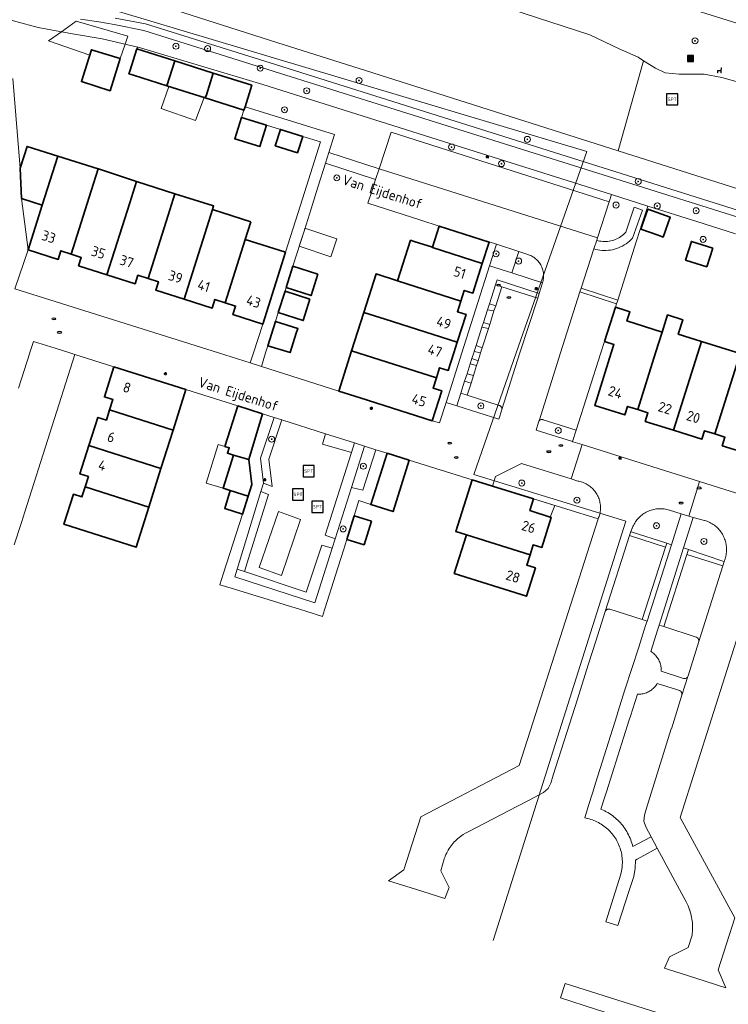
# Model space of a CAD drawing. Header units: metres. Extents: x 152610 to 160096, y 456114 to 462495.
# Tile 228 of 256: x 157001 to 157096, y 459913 to 460045. Entities that reach past the tile are written whole.
import ezdxf
from ezdxf.enums import TextEntityAlignment as Align

# ---------------------------------------------------------------- set-up
doc = ezdxf.new("R2010")
doc.units = ezdxf.units.M
doc.header["$LTSCALE"] = 0.5
doc.layers.get('0').update_dxf_attribs({"linetype": 'CONTINUOUS'})
for name, color, linetype, lineweight in [('B-PV-GR-BEPLANTING_CULTUUR_BODEMBEDEKKER-GV', 251, 'CONTINUOUS', 18), ('B-PV-GR-BEPLANTING_CULTUUR_BOSPLANTSOEN-GV', 251, 'CONTINUOUS', 18), ('B-PV-GR-BEPLANTING_CULTUUR_HEESTERS-GV', 251, 'CONTINUOUS', 18), ('B-PV-GR-BOOM-S', 251, 'CONTINUOUS', 25), ('B-PV-GR-HAAG-GV', 251, 'CONTINUOUS', 13), ('B-PV-GW-TALUD_KRUIN-G', 251, 'CONTINUOUS', 18), ('B-PV-IE-MEUBILAIR-S', 251, 'CONTINUOUS', 25), ('B-PV-IE-MEUBILAIR_WEGMEUBILAIR-S', 251, 'CONTINUOUS', 25), ('B-PV-IE-MEUBILAIR_WEGMEUBILAIR_AFVALBAK-S', 251, 'CONTINUOUS', 25), ('B-PV-KW-KUNSTWERK_DUIKER-G', 251, 'CONTINUOUS', 18), ('B-PV-OG-BEBOUWING-GV', 6, 'CONTINUOUS', 35), ('B-PV-OG-BEBOUWING-T18', 1, 'CONTINUOUS', 18), ('B-PV-OG-BEBOUWING_OVERBOUWING-GV', 251, 'CONTINUOUS', 18), ('B-PV-OG-BEBOUWING_SCHUUR-GV', 251, 'CONTINUOUS', 18), ('B-PV-OG-TERREIN_BEGROEID-GV', 251, 'CONTINUOUS', 18), ('B-PV-OG-TOPOGRAFIE-T18', 1, 'CONTINUOUS', 18), ('B-PV-VH-GESLOTENVERHARDING_KUNSTSTOF-GV', 251, 'CONTINUOUS', 18), ('B-PV-VH-ONVERHARD_ZAND-GV', 251, 'CONTINUOUS', 18), ('B-PV-VH-OPENVERHARDING_BETONSTRAATSTEEN-GV', 251, 'CONTINUOUS', 18), ('B-PV-VH-OPENVERHARDING_TEGEL-GV', 251, 'CONTINUOUS', 18)]:
    doc.layers.add(name, color=color, linetype=linetype, lineweight=lineweight)
doc.styles.add('NLCS-ISO', font='NLCS-ISO.ttf')
doc.styles.add('NLCS-ISO-M750-T18', font='NLCS-ISO.ttf', dxfattribs={"height": 1.35})

# ---------------------------------------------------------------- blocks, each defined once
blk = doc.blocks.new('SIE-WEG_AFVALBAK-SO')
h = blk.add_hatch(color=256)
h.dxf.hatch_style = 1
h.paths.add_polyline_path([(-1.5, -1.5), (1.5, -1.5), (1.5, 1.5), (-1.5, 1.5)])
for points in [[(-2, -2), (2, -2), (2, 2), (-2, 2)], [(-1.5, -1.5), (1.5, -1.5), (1.5, 1.5), (-1.5, 1.5)]]:
    blk.add_lwpolyline(points, close=True)
blk = doc.blocks.new('SIE-MEUBILAIR_PAAL_LICHTMAST-SO')
for points in [[(-0.62, 0), (-1, 0)], [(-0.71, 0.71), (-0.44, 0.44)], [(0, 1), (0, 0.62)], [(0.44, 0.44), (0.71, 0.71)], [(1, 0), (0.62, 0)], [(-0.71, -0.71), (-0.44, -0.44)], [(0, -0.62), (0, -1)], [(0.44, -0.44), (0.71, -0.71)]]:
    blk.add_lwpolyline(points)
blk.add_circle((0, 0), 0.5)
blk = doc.blocks.new('SIE-MEUBILAIR_PUT_RIOOLPUT-SO')
blk.add_ellipse((0, 0), major_axis=(1.25, 0), ratio=0.54)
blk = doc.blocks.new('SIE-WEG_SPEELTOESTEL-SO')
at = {"flags": 128}
blk.add_lwpolyline([(-3.75, -3.75), (3.75, -3.75), (3.75, 3.75), (-3.75, 3.75)], close=True, dxfattribs=at)
at = {"style": 'NLCS-ISO'}
blk.add_text('SPT', height=2.25, dxfattribs=at).set_placement((0, 0), align=Align.MIDDLE_CENTER)
blk = doc.blocks.new('SIE-WEG_ZITBANK-SO')
at = {"color": 0, "linetype": 'ByBlock', "lineweight": 18}
blk.add_lwpolyline([(-0.91, -1.63), (-0.91, -0.2), (1.09, -0.2), (1.09, -1.63), (1.29, -1.63), (1.29, -0.21), (1.54, 1.78), (1.33, 1.78), (1.11, 0), (-1.11, 0), (-1.11, -1.63)], close=True, dxfattribs=at)
blk = doc.blocks.new('SGR-BOOM_GBKN-SO')
at = {"linetype": 'ByBlock', "lineweight": 18}
h = blk.add_hatch(color=0, dxfattribs=at)
h.dxf.hatch_style = 1
edge = h.paths.add_edge_path()
edge.add_arc((0, 0), 0.25, 0, 360)
at = {"color": 0, "linetype": 'ByBlock', "lineweight": 18}
for radius in [2, 0.25]:
    blk.add_circle((0, 0), radius, dxfattribs=at)
at = {"color": 0, "linetype": 'ByBlock', "lineweight": 18, "style": 'NLCS-ISO'}
blk.add_attdef('SOORT', (2.5, 0), '', height=1.5, dxfattribs=at)

msp = doc.modelspace()

# ---------------------------------------------------------------- linework, layer by layer
at = {"layer": 'B-PV-GR-BEPLANTING_CULTUUR_BODEMBEDEKKER-GV', "flags": 128}
for points in [[(157065.78, 460008.86), (157064.945, 460009.088), (157064.14, 460006.574), (157064.972, 460006.322)], [(157064.749, 460005.619), (157063.887, 460005.784), (157063.338, 460004.067), (157064.177, 460003.823)], [(157063.996, 460003.255), (157063.138, 460003.443), (157062.354, 460000.994), (157063.176, 460000.677)], [(157062.961, 460000), (157062.099, 460000.195), (157062.036, 460000), (157061.802, 459999.267), (157062.629, 459998.957)], [(157062.424, 459998.312), (157061.567, 459998.533), (157061.144, 459997.211), (157061.998, 459996.973)], [(157061.68, 459995.973), (157060.826, 459996.219), (157060.318, 459994.63), (157061.17, 459994.37)]]:
    msp.add_lwpolyline(points, close=True, dxfattribs=at)
at = {"layer": 'B-PV-GR-BEPLANTING_CULTUUR_BOSPLANTSOEN-GV', "flags": 128}
for points in [[(157118.418, 460037.452), (157067.088, 460053.522), (157062.533, 460055.007), (157044.311, 460059.004), (157043.087, 460058.206), (157041.804, 460056.418), (157041.67, 460055.404), (157042.198, 460054.463), (157043.215, 460053.804), (157046.716, 460052.53), (157053.681, 460050.295), (157060.679, 460048.584), (157067.017, 460045.962), (157077.552, 460042.523), (157081.476, 460040.657), (157083.997, 460039.517), (157084.73, 460039.056), (157086.311, 460038.061), (157087.607, 460037.439), (157089.46, 460037.239), (157091.068, 460037.247), (157092.815, 460037.257), (157095.193, 460036.815), (157097.713, 460036.094)], [(157120.01, 460014.74), (157081.314, 460027.028), (157047.581, 460037.741), (157035.9, 460041.45), (157019.122, 460046.777)], [(157000, 460044.564), (157000.89, 460044.32), (157003.868, 460043.502), (157008.444, 460042.671), (157012.403, 460041.993), (157017.171, 460040.862), (157017.22, 460040.85), (157033.87, 460035.885), (157080.429, 460021.168), (157085.306, 460019.627), (157091.857, 460017.556), (157097.008, 460015.928)], [(157009.513, 460044.625), (157011.981, 460044.263), (157014.026, 460043.913), (157017.97, 460043.08), (157034.54, 460037.89), (157102.55, 460016.508)], [(157102.55, 460016.508), (157034.54, 460037.89), (157017.97, 460043.08), (157014.026, 460043.913), (157011.981, 460044.263), (157009.513, 460044.625)], [(157118.87, 460012.29), (157034.85, 460038.76), (157018.19, 460043.97), (157014.167, 460044.742)], [(157014.167, 460044.742), (157018.19, 460043.97), (157034.85, 460038.76), (157118.87, 460012.29)]]:
    msp.add_lwpolyline(points, dxfattribs=at)
for points in [[(157017.171, 460040.862), (157017.056, 460040.644), (157022.102, 460039.045), (157027.248, 460037.415), (157032.405, 460035.782), (157031.495, 460032.908), (157043.456, 460029.198), (157042.699, 460026.805), (157049.401, 460024.591), (157051.01, 460029.5), (157080.12, 460020.19), (157080.429, 460021.168), (157033.87, 460035.885), (157017.22, 460040.85)], [(157084.597, 460019.084), (157083.261, 460015.361), (157083.234, 460015.331), (157083.038, 460015.127), (157082.832, 460014.935), (157082.615, 460014.755), (157082.388, 460014.587), (157082.152, 460014.433), (157081.907, 460014.292), (157081.655, 460014.166), (157081.396, 460014.053), (157081.132, 460013.956), (157080.862, 460013.874), (157080.588, 460013.807), (157080.31, 460013.756), (157080.031, 460013.72), (157079.749, 460013.701), (157079.467, 460013.698), (157079.185, 460013.71), (157078.905, 460013.739), (157078.626, 460013.783), (157078.351, 460013.843), (157078.079, 460013.919), (157076.374, 460008.645), (157081.274, 460007.055), (157083.759, 460014.833), (157084.241, 460016.35), (157084.515, 460017.216), (157085.306, 460019.627), (157080.429, 460021.168), (157080.12, 460020.19), (157078.57, 460015.37), (157078.464, 460015.057), (157078.64, 460015.008), (157078.849, 460014.963), (157079.06, 460014.929), (157079.273, 460014.908), (157079.487, 460014.898), (157079.701, 460014.901), (157079.914, 460014.915), (157080.126, 460014.942), (157080.337, 460014.981), (157080.545, 460015.032), (157080.749, 460015.094), (157080.95, 460015.168), (157081.147, 460015.253), (157081.338, 460015.349), (157081.523, 460015.456), (157081.702, 460015.573), (157081.874, 460015.7), (157082.039, 460015.837), (157082.196, 460015.983), (157082.354, 460016.148), (157083.468, 460019.49)]]:
    msp.add_lwpolyline(points, close=True, dxfattribs=at)
at = {"layer": 'B-PV-GR-BEPLANTING_CULTUUR_HEESTERS-GV', "flags": 128}
for points in [[(157068.044, 460013.569), (157065.083, 460014.55), (157064.16, 460011.65), (157067.127, 460010.693)], [(157070.791, 460007.971), (157065.16, 460009.76), (157064.945, 460009.088), (157065.78, 460008.86), (157070.59, 460007.31)], [(157064.972, 460006.322), (157064.14, 460006.574), (157063.887, 460005.784), (157064.749, 460005.619)], [(157064.177, 460003.823), (157063.338, 460004.067), (157063.138, 460003.443), (157063.996, 460003.255)], [(157063.176, 460000.677), (157062.354, 460000.994), (157062.099, 460000.195), (157062.961, 460000)], [(157062.629, 459998.957), (157061.802, 459999.267), (157061.567, 459998.533), (157062.424, 459998.312)], [(157061.998, 459996.973), (157061.144, 459997.211), (157060.826, 459996.219), (157061.68, 459995.973)], [(157061.17, 459994.37), (157060.318, 459994.63), (157059.779, 459992.946), (157065.41, 459991.15), (157065.801, 459992.394), (157065.812, 459992.456), (157065.815, 459992.519), (157065.809, 459992.582), (157065.796, 459992.643), (157065.775, 459992.703), (157065.747, 459992.759), (157065.712, 459992.812), (157065.67, 459992.859), (157065.623, 459992.901), (157065.571, 459992.937), (157065.514, 459992.965), (157065.455, 459992.987), (157065.439, 459992.991)], [(157036.4, 459991.063), (157035.37, 459991.39), (157033.56, 459985.94), (157033.97, 459982.62), (157035.114, 459982.172), (157034.662, 459985.831)], [(157071.213, 459991.11), (157071.151, 459991.114), (157071.089, 459991.11), (157071.029, 459991.098), (157070.97, 459991.078), (157070.915, 459991.051), (157070.863, 459991.017), (157070.816, 459990.977), (157070.775, 459990.931), (157070.74, 459990.88), (157070.712, 459990.824), (157070.691, 459990.766), (157070.687, 459990.751), (157070.37, 459989.67), (157075.22, 459988.171), (157075.72, 459989.69), (157071.332, 459991.078), (157071.273, 459991.098)], [(157046.109, 459987.984), (157042.224, 459989.216), (157041.853, 459987.835), (157045.709, 459986.696)], [(157048.96, 459987.08), (157047.433, 459987.564), (157045.71, 459982.02), (157047.22, 459981.66)], [(157075.059, 459983.168), (157068.42, 459985.24), (157064.96, 459983.48), (157064.554, 459982.191), (157070.036, 459980.493), (157078.66, 459977.84), (157078.725, 459977.997), (157078.784, 459978.157), (157078.834, 459978.32), (157078.877, 459978.485), (157078.912, 459978.651), (157078.939, 459978.819), (157078.958, 459978.989), (157078.97, 459979.159), (157078.973, 459979.329), (157078.968, 459979.499), (157078.955, 459979.669), (157078.935, 459979.838), (157078.906, 459980.006), (157078.87, 459980.172), (157078.826, 459980.337), (157078.774, 459980.499), (157078.714, 459980.658), (157078.647, 459980.815), (157078.573, 459980.968), (157078.492, 459981.118), (157078.404, 459981.264), (157078.309, 459981.405), (157078.207, 459981.542), (157078.099, 459981.674), (157077.986, 459981.8), (157077.866, 459981.921), (157077.741, 459982.037), (157077.61, 459982.146), (157077.475, 459982.249), (157077.334, 459982.346), (157077.19, 459982.436), (157077.041, 459982.519), (157076.889, 459982.595), (157076.733, 459982.664), (157076.574, 459982.725), (157076.413, 459982.779), (157076.249, 459982.825), (157076.083, 459982.863), (157075.964, 459982.886)], [(157034.638, 459981.11), (157033.622, 459981.478), (157030.468, 459971.123), (157031.429, 459970.799), (157032.158, 459973.103)], [(157089.75, 459978.52), (157088.194, 459978.995), (157088.023, 459979.047), (157087.85, 459979.091), (157087.676, 459979.128), (157087.499, 459979.157), (157087.322, 459979.177), (157087.144, 459979.19), (157086.966, 459979.195), (157086.787, 459979.192), (157086.609, 459979.181), (157086.432, 459979.161), (157086.255, 459979.134), (157086.08, 459979.099), (157085.907, 459979.056), (157085.736, 459979.006), (157085.567, 459978.948), (157085.401, 459978.882), (157085.238, 459978.809), (157085.078, 459978.729), (157084.923, 459978.642), (157084.771, 459978.547), (157084.624, 459978.447), (157084.481, 459978.339), (157084.344, 459978.226), (157084.211, 459978.106), (157084.084, 459977.98), (157083.963, 459977.849), (157083.848, 459977.713), (157083.739, 459977.571), (157083.636, 459977.425), (157083.541, 459977.275), (157083.452, 459977.12), (157083.37, 459976.962), (157083.295, 459976.799), (157083.227, 459976.634), (157083.217, 459976.607), (157083.04, 459976.133), (157083.07, 459976.123), (157087.835, 459974.58), (157088.436, 459974.385)], [(157090.064, 459973.948), (157090.731, 459973.727), (157095.466, 459972.155), (157095.495, 459972.145), (157095.603, 459972.513), (157095.655, 459972.684), (157095.699, 459972.857), (157095.736, 459973.032), (157095.765, 459973.209), (157095.786, 459973.386), (157095.799, 459973.564), (157095.803, 459973.743), (157095.8, 459973.922), (157095.789, 459974.1), (157095.77, 459974.278), (157095.743, 459974.455), (157095.708, 459974.63), (157095.665, 459974.803), (157095.615, 459974.975), (157095.557, 459975.144), (157095.491, 459975.31), (157095.418, 459975.473), (157095.338, 459975.633), (157095.251, 459975.789), (157095.157, 459975.941), (157095.056, 459976.089), (157094.949, 459976.232), (157094.835, 459976.37), (157094.715, 459976.502), (157094.59, 459976.63), (157094.459, 459976.751), (157094.322, 459976.867), (157094.181, 459976.976), (157094.035, 459977.079), (157093.884, 459977.175), (157093.729, 459977.265), (157093.571, 459977.347), (157093.409, 459977.422), (157093.243, 459977.49), (157093.075, 459977.551), (157092.904, 459977.603), (157092.859, 459977.616), (157091.35, 459978.03)]]:
    msp.add_lwpolyline(points, close=True, dxfattribs=at)
at = {"layer": 'B-PV-GR-HAAG-GV', "flags": 128}
msp.add_lwpolyline([(157000.748, 460008.573), (157002.52, 460013.78), (157001.646, 460020.632), (157001.461, 460024.688), (157000.477, 460036.664)], dxfattribs=at)
for points in [[(157069.28, 460013.16), (157068.044, 460013.569), (157067.127, 460010.693), (157071.229, 460009.37), (157071.273, 460009.519), (157071.309, 460009.669), (157071.338, 460009.822), (157071.358, 460009.975), (157071.371, 460010.13), (157071.376, 460010.285), (157071.372, 460010.44), (157071.361, 460010.594), (157071.342, 460010.748), (157071.314, 460010.901), (157071.279, 460011.052), (157071.237, 460011.201), (157071.186, 460011.347), (157071.128, 460011.491), (157071.063, 460011.631), (157070.991, 460011.769), (157070.911, 460011.902), (157070.825, 460012.03), (157070.732, 460012.155), (157070.633, 460012.274), (157070.528, 460012.388), (157070.418, 460012.496), (157070.301, 460012.599), (157070.18, 460012.695), (157070.054, 460012.786), (157069.923, 460012.869), (157069.789, 460012.946), (157069.65, 460013.015), (157069.508, 460013.077), (157069.363, 460013.132)], [(157081.274, 460007.055), (157076.374, 460008.645), (157076.22, 460008.17), (157081.12, 460006.58)], [(157047.433, 459987.564), (157046.109, 459987.984), (157045.709, 459986.696), (157042.219, 459975.652), (157043.533, 459975.188), (157045.71, 459982.02)], [(157083.04, 459976.133), (157082.84, 459975.6), (157087.66, 459974.04), (157087.835, 459974.58), (157083.07, 459976.123)], [(157085.19, 459964.172), (157088.436, 459974.385), (157087.835, 459974.58), (157087.66, 459974.04), (157084.54, 459964.38)], [(157090.731, 459973.727), (157090.064, 459973.948), (157086.822, 459963.651), (157087.45, 459963.45), (157090.52, 459973.09)], [(157095.495, 459972.145), (157095.466, 459972.155), (157090.731, 459973.727), (157090.52, 459973.09), (157095.33, 459971.58)]]:
    msp.add_lwpolyline(points, close=True, dxfattribs=at)
at = {"layer": 'B-PV-GW-TALUD_KRUIN-G', "flags": 128}
for points in [[(157102.55, 460016.508), (157034.54, 460037.89), (157017.97, 460043.08), (157014.026, 460043.913), (157011.981, 460044.263), (157009.513, 460044.625)], [(157014.167, 460044.742), (157018.19, 460043.97), (157034.85, 460038.76), (157118.87, 460012.29)]]:
    msp.add_lwpolyline(points, dxfattribs=at)
at = {"layer": 'B-PV-KW-KUNSTWERK_DUIKER-G', "flags": 128}
for points in [[(157067.728, 460000), (157077.135, 460026.906), (157002.082, 460049.436), (157005.08, 460056.963)], [(157064.641, 459921.507), (157082.337, 459977.527), (157062.052, 459983.764), (157067.728, 460000)]]:
    msp.add_lwpolyline(points, dxfattribs=at)
at = {"layer": 'B-PV-OG-BEBOUWING-GV', "flags": 128}
for points in [[(157014.798, 460039.343), (157010.984, 460040.526), (157010.629, 460039.38), (157009.64, 460036.26), (157013.467, 460035.047), (157014.443, 460038.197)], [(157022.102, 460039.045), (157017.056, 460040.644), (157016.116, 460037.678), (157015.999, 460037.308), (157016.604, 460037.116), (157021.047, 460035.708)], [(157027.248, 460037.415), (157022.102, 460039.045), (157021.047, 460035.708), (157026.193, 460034.078), (157026.33, 460034.511)], [(157032.405, 460035.782), (157027.248, 460037.415), (157026.33, 460034.511), (157026.193, 460034.078), (157031.348, 460032.445), (157031.495, 460032.908)], [(157034.381, 460030.45), (157031.038, 460031.486), (157030.133, 460028.626), (157033.476, 460027.59)], [(157039.21, 460028.95), (157036.22, 460029.88), (157035.53, 460027.69), (157038.5, 460026.75)], [(157006.488, 460026.316), (157002.387, 460027.616), (157001.461, 460024.688), (157001.646, 460020.632), (157004.41, 460019.758)], [(157011.873, 460024.611), (157006.488, 460026.316), (157004.41, 460019.758), (157002.52, 460013.78), (157006.54, 460012.51), (157006.9, 460013.66), (157008.27, 460013.218), (157010.947, 460021.683)], [(157011.92, 460024.596), (157011.873, 460024.611), (157010.947, 460021.683), (157008.27, 460013.218), (157009.63, 460012.78), (157009.27, 460011.65), (157013.058, 460010.452), (157016.095, 460020.052), (157017, 460022.913), (157016.997, 460022.914)], [(157022.139, 460021.285), (157017, 460022.913), (157016.095, 460020.052), (157013.058, 460010.452), (157016.83, 460009.26), (157017.19, 460010.4), (157018.566, 460009.963), (157021.242, 460018.423), (157021.223, 460018.429)], [(157026.39, 460016.792), (157027.144, 460019.175), (157027.295, 460019.652), (157022.139, 460021.285), (157021.223, 460018.429), (157021.242, 460018.423), (157018.566, 460009.963), (157019.93, 460009.53), (157019.57, 460008.39), (157023.353, 460007.192)], [(157032.291, 460017.545), (157027.144, 460019.175), (157026.39, 460016.792), (157023.353, 460007.192), (157027.12, 460006), (157027.48, 460007.15), (157028.865, 460006.713), (157031.537, 460015.162)], [(157084.36, 460016.565), (157086.668, 460015.733), (157087.332, 460015.493), (157088.286, 460018.14), (157085.314, 460019.212), (157084.586, 460017.194)], [(157063.188, 460011.96), (157064.097, 460014.82), (157057.43, 460016.955), (157056.53, 460014.122), (157056.522, 460014.096)], [(157036.91, 460013.46), (157031.537, 460015.162), (157028.865, 460006.713), (157030.24, 460006.28), (157029.88, 460005.13), (157033.88, 460003.86)], [(157053.575, 460015.06), (157051.856, 460009.655), (157060.327, 460006.942), (157060.783, 460008.373), (157061.933, 460008.009), (157063.188, 460011.96), (157056.522, 460014.096), (157056.53, 460014.122), (157054.078, 460014.9)], [(157093.958, 460014.008), (157091.126, 460014.903), (157090.342, 460012.424), (157093.174, 460011.528)], [(157041.231, 460010.537), (157037.897, 460011.605), (157036.992, 460008.745), (157040.325, 460007.677)], [(157060.327, 460006.942), (157051.856, 460009.655), (157049.009, 460010.567), (157047.362, 460005.423), (157050.219, 460004.508), (157059.841, 460001.426), (157061.024, 460005.15), (157059.873, 460005.515)], [(157040.174, 460007.201), (157036.841, 460008.268), (157035.936, 460005.408), (157039.269, 460004.34)], [(157082.211, 460005.738), (157080.977, 460006.127), (157079.508, 460001.537), (157079.524, 460001.532), (157080.763, 460001.14), (157080.404, 460000), (157078.2, 459993), (157082.22, 459991.72), (157082.59, 459992.87), (157083.943, 459992.442), (157086.325, 460000), (157087.207, 460002.797), (157082.507, 460004.281), (157082.898, 460005.521)], [(157034.547, 460000.973), (157037.524, 460000.049), (157038.346, 460002.639), (157038.55, 460003.28), (157035.56, 460004.22)], [(157057.055, 459996.675), (157057.49, 459998.04), (157058.65, 459997.68), (157059.388, 460000), (157059.841, 460001.426), (157050.219, 460004.508), (157047.362, 460005.423), (157045.723, 460000.276)], [(157083.943, 459992.442), (157085.31, 459992.01), (157084.95, 459990.86), (157088.732, 459989.666), (157092.477, 460001.552), (157089.355, 460002.537), (157089.958, 460004.444), (157087.929, 460005.084), (157087.207, 460002.797), (157086.325, 460000)], [(157057.055, 459996.675), (157045.723, 460000.276), (157044.022, 459994.9), (157046.87, 459993.99), (157056.49, 459990.93), (157057.77, 459994.94), (157056.62, 459995.31)], [(157094.226, 459989.183), (157096.896, 459997.641), (157097.499, 459999.548), (157097.62, 459999.93), (157092.477, 460001.552), (157088.732, 459989.666), (157092.52, 459988.47), (157092.88, 459989.61)], [(157102.644, 459997.924), (157097.499, 459999.548), (157096.896, 459997.641), (157094.226, 459989.183), (157095.59, 459988.75), (157095.23, 459987.61), (157099.009, 459986.415), (157102.042, 459996.017)], [(157023.609, 459995.108), (157013.98, 459998.14), (157012.71, 459994.13), (157013.85, 459993.77), (157013.415, 459992.399), (157021.899, 459989.706)], [(157021.899, 459989.706), (157013.415, 459992.399), (157012.98, 459991.03), (157011.84, 459991.4), (157010.64, 459987.625), (157020.271, 459984.564)], [(157033.829, 459991.891), (157030.534, 459992.929), (157028.82, 459987.512), (157029.38, 459987.332), (157029.151, 459986.609), (157029.962, 459986.368), (157032.01, 459985.759)], [(157020.271, 459984.564), (157010.64, 459987.625), (157009.44, 459983.85), (157010.59, 459983.49), (157010.155, 459982.124), (157018.643, 459979.419)], [(157032.01, 459985.759), (157029.962, 459986.368), (157028.572, 459981.926), (157029.525, 459981.623), (157031.907, 459980.866), (157032.4, 459982.44)], [(157053.41, 459985.68), (157050.46, 459986.61), (157048.29, 459979.75), (157051.26, 459978.811)], [(157018.643, 459979.419), (157010.155, 459982.124), (157009.72, 459980.76), (157008.58, 459981.13), (157007.3, 459977.11), (157016.94, 459974.04)], [(157064.554, 459982.191), (157061.84, 459983.032), (157059.64, 459976.162), (157061.071, 459975.71), (157069.564, 459973.025), (157069.98, 459974.36), (157071.13, 459974), (157072.4, 459978.02), (157069.543, 459978.935), (157070.036, 459980.493)], [(157031.907, 459980.866), (157029.525, 459981.623), (157028.778, 459979.237), (157031.16, 459978.479)], [(157048.38, 459977.53), (157046.08, 459978.24), (157045.1, 459975.09), (157047.4, 459974.38)], [(157069.564, 459973.025), (157061.071, 459975.71), (157059.432, 459970.544), (157069.07, 459967.486), (157070.27, 459971.27), (157069.13, 459971.63)]]:
    msp.add_lwpolyline(points, close=True, dxfattribs=at)
at = {"layer": 'B-PV-OG-BEBOUWING_OVERBOUWING-GV', "flags": 128}
for points in [[(157015.85, 460042.332), (157008.926, 460044.348), (157006.977, 460042.937), (157005.259, 460041.694), (157010.758, 460039.796), (157010.984, 460040.526), (157014.798, 460039.343), (157015.474, 460041.264)], [(157026.058, 460034.121), (157021.303, 460035.627), (157020.279, 460032.659), (157024.889, 460031.069)], [(157028.82, 459987.512), (157027.905, 459987.779), (157026.295, 459982.604), (157028.572, 459981.926), (157029.962, 459986.368), (157029.151, 459986.609), (157029.38, 459987.332)], [(157072.862, 459979.624), (157070.036, 459980.493), (157069.543, 459978.935), (157072.259, 459978.065)]]:
    msp.add_lwpolyline(points, close=True, dxfattribs=at)
at = {"layer": 'B-PV-OG-BEBOUWING_SCHUUR-GV', "flags": 128}
msp.add_lwpolyline([(157043.739, 460015.257), (157039.501, 460016.672), (157039.422, 460016.423), (157038.74, 460014.268), (157042.941, 460012.866)], close=True, dxfattribs=at)
at = {"layer": 'B-PV-OG-TERREIN_BEGROEID-GV', "flags": 128}
for points in [[(157019.122, 460046.777), (157035.9, 460041.45), (157047.581, 460037.741), (157081.314, 460027.028), (157084.73, 460039.056), (157083.997, 460039.517), (157081.476, 460040.657), (157077.552, 460042.523), (157067.017, 460045.962)], [(157097.713, 460036.094), (157095.193, 460036.815), (157092.815, 460037.257), (157091.068, 460037.247), (157089.46, 460037.239), (157087.607, 460037.439), (157086.311, 460038.061), (157084.73, 460039.056), (157081.314, 460027.028), (157120.01, 460014.74)]]:
    msp.add_lwpolyline(points, dxfattribs=at)
for points in [[(157042.224, 459989.216), (157036.4, 459991.063), (157034.662, 459985.831), (157035.114, 459982.172), (157033.97, 459982.62), (157033.622, 459981.478), (157034.638, 459981.11), (157032.158, 459973.103), (157031.429, 459970.799), (157039.682, 459968.034), (157041.738, 459974.309), (157043.133, 459973.932), (157043.533, 459975.188), (157042.219, 459975.652), (157045.709, 459986.696), (157041.853, 459987.835)], [(157033.383, 459971.337), (157035.946, 459978.808), (157038.904, 459977.748), (157036.361, 459970.271)]]:
    msp.add_lwpolyline(points, close=True, dxfattribs=at)
at = {"layer": 'B-PV-VH-GESLOTENVERHARDING_KUNSTSTOF-GV', "flags": 128}
msp.add_lwpolyline([(157038.904, 459977.748), (157035.946, 459978.808), (157033.383, 459971.337), (157036.361, 459970.271)], close=True, dxfattribs=at)
at = {"layer": 'B-PV-VH-ONVERHARD_ZAND-GV', "flags": 128}
msp.add_lwpolyline([(157000.748, 460008.573), (157002.52, 460013.78), (157001.646, 460020.632), (157001.461, 460024.688), (157000.477, 460036.664)], dxfattribs=at)
for points in [[(157069.28, 460013.16), (157068.044, 460013.569), (157067.127, 460010.693), (157071.229, 460009.37), (157071.273, 460009.519), (157071.309, 460009.669), (157071.338, 460009.822), (157071.358, 460009.975), (157071.371, 460010.13), (157071.376, 460010.285), (157071.372, 460010.44), (157071.361, 460010.594), (157071.342, 460010.748), (157071.314, 460010.901), (157071.279, 460011.052), (157071.237, 460011.201), (157071.186, 460011.347), (157071.128, 460011.491), (157071.063, 460011.631), (157070.991, 460011.769), (157070.911, 460011.902), (157070.825, 460012.03), (157070.732, 460012.155), (157070.633, 460012.274), (157070.528, 460012.388), (157070.418, 460012.496), (157070.301, 460012.599), (157070.18, 460012.695), (157070.054, 460012.786), (157069.923, 460012.869), (157069.789, 460012.946), (157069.65, 460013.015), (157069.508, 460013.077), (157069.363, 460013.132)], [(157081.274, 460007.055), (157076.374, 460008.645), (157076.22, 460008.17), (157081.12, 460006.58)], [(157047.433, 459987.564), (157046.109, 459987.984), (157045.709, 459986.696), (157042.219, 459975.652), (157043.533, 459975.188), (157045.71, 459982.02)], [(157083.04, 459976.133), (157082.84, 459975.6), (157087.66, 459974.04), (157087.835, 459974.58), (157083.07, 459976.123)], [(157085.19, 459964.172), (157088.436, 459974.385), (157087.835, 459974.58), (157087.66, 459974.04), (157084.54, 459964.38)], [(157090.731, 459973.727), (157090.064, 459973.948), (157086.822, 459963.651), (157087.45, 459963.45), (157090.52, 459973.09)], [(157095.495, 459972.145), (157095.466, 459972.155), (157090.731, 459973.727), (157090.52, 459973.09), (157095.33, 459971.58)]]:
    msp.add_lwpolyline(points, close=True, dxfattribs=at)
at = {"layer": 'B-PV-VH-OPENVERHARDING_BETONSTRAATSTEEN-GV', "flags": 128}
for points in [[(157080.12, 460020.19), (157051.01, 460029.5), (157049.401, 460024.591), (157078.57, 460015.37)], [(157070.59, 460007.31), (157065.78, 460008.86), (157064.972, 460006.322), (157064.749, 460005.619), (157064.177, 460003.823), (157063.996, 460003.255), (157063.176, 460000.677), (157062.961, 460000), (157062.629, 459998.957), (157062.424, 459998.312), (157061.998, 459996.973), (157061.68, 459995.973), (157061.17, 459994.37), (157065.439, 459992.991), (157065.455, 459992.987), (157065.514, 459992.965), (157065.571, 459992.937), (157065.623, 459992.901), (157065.67, 459992.859), (157065.712, 459992.812), (157065.747, 459992.759), (157065.775, 459992.703), (157065.796, 459992.643), (157065.809, 459992.582), (157065.815, 459992.519), (157065.812, 459992.456), (157068.22, 460000)], [(157081.12, 460006.58), (157076.22, 460008.17), (157073.642, 460000), (157070.775, 459990.931), (157070.816, 459990.977), (157070.863, 459991.017), (157070.915, 459991.051), (157070.97, 459991.078), (157071.029, 459991.098), (157071.089, 459991.11), (157071.151, 459991.114), (157071.213, 459991.11), (157071.273, 459991.098), (157071.332, 459991.078), (157075.72, 459989.69), (157079.016, 460000), (157079.524, 460001.532), (157079.508, 460001.537), (157080.977, 460006.127)], [(157083.538, 459985.557), (157076.528, 459987.767), (157075.059, 459983.168), (157075.964, 459982.886), (157076.083, 459982.863), (157076.249, 459982.825), (157076.413, 459982.779), (157076.574, 459982.725), (157076.733, 459982.664), (157076.889, 459982.595), (157077.041, 459982.519), (157077.19, 459982.436), (157077.334, 459982.346), (157077.475, 459982.249), (157077.61, 459982.146), (157077.741, 459982.037), (157077.866, 459981.921), (157077.986, 459981.8), (157078.099, 459981.674), (157078.207, 459981.542), (157078.309, 459981.405), (157078.404, 459981.264), (157078.492, 459981.118), (157078.573, 459980.968), (157078.647, 459980.815), (157078.714, 459980.658), (157078.774, 459980.499), (157078.826, 459980.337), (157078.87, 459980.172), (157078.906, 459980.006), (157078.935, 459979.838), (157078.955, 459979.669), (157078.968, 459979.499), (157078.973, 459979.329), (157078.97, 459979.159), (157078.958, 459978.989), (157078.939, 459978.819), (157078.912, 459978.651), (157078.877, 459978.485), (157078.834, 459978.32), (157078.784, 459978.157), (157078.725, 459977.997), (157078.66, 459977.84), (157068.13, 459944.89), (157054.97, 459938.03), (157052.7, 459930.92), (157050.64, 459929.47), (157054.272, 459928.335), (157058.19, 459927.11), (157058.778, 459928.561), (157057.627, 459930.79), (157058.102, 459932.389), (157058.166, 459932.572), (157058.248, 459932.78), (157058.337, 459932.986), (157058.434, 459933.189), (157058.537, 459933.387), (157058.648, 459933.582), (157058.765, 459933.773), (157058.89, 459933.96), (157059.02, 459934.142), (157059.158, 459934.32), (157059.301, 459934.492), (157059.451, 459934.659), (157059.606, 459934.821), (157059.767, 459934.977), (157059.933, 459935.127), (157060.105, 459935.271), (157060.282, 459935.409), (157060.609, 459935.639), (157060.95, 459935.848), (157061.285, 459936.021), (157067.91, 459939.44), (157069.45, 459940.24), (157071.339, 459941.27), (157071.965, 459941.797), (157072.333, 459942.528), (157072.67, 459943.57), (157075.888, 459953.724), (157077.33, 459958.31), (157077.341, 459958.346), (157078.341, 459961.483), (157079.599, 459965.443), (157079.608, 459965.468), (157082.84, 459975.6), (157083.04, 459976.133), (157083.217, 459976.607), (157083.227, 459976.634), (157083.295, 459976.799), (157083.37, 459976.962), (157083.452, 459977.12), (157083.541, 459977.275), (157083.636, 459977.425), (157083.739, 459977.571), (157083.848, 459977.713), (157083.963, 459977.849), (157084.084, 459977.98), (157084.211, 459978.106), (157084.344, 459978.226), (157084.481, 459978.339), (157084.624, 459978.447), (157084.771, 459978.547), (157084.923, 459978.642), (157085.078, 459978.729), (157085.238, 459978.809), (157085.401, 459978.882), (157085.567, 459978.948), (157085.736, 459979.006), (157085.907, 459979.056), (157086.08, 459979.099), (157086.255, 459979.134), (157086.432, 459979.161), (157086.609, 459979.181), (157086.787, 459979.192), (157086.966, 459979.195), (157087.144, 459979.19), (157087.322, 459979.177), (157087.499, 459979.157), (157087.676, 459979.128), (157087.85, 459979.091), (157088.023, 459979.047), (157088.194, 459978.995), (157089.75, 459978.52), (157090.756, 459978.212), (157092.218, 459982.82)], [(157086.53, 459933.83), (157085.73, 459935.35), (157084.799, 459934.85), (157083.292, 459934.041), (157083.232, 459934.274), (157083.164, 459934.506), (157083.089, 459934.734), (157083.006, 459934.96), (157082.915, 459935.184), (157082.817, 459935.404), (157082.712, 459935.621), (157082.6, 459935.834), (157082.481, 459936.043), (157082.355, 459936.249), (157082.222, 459936.449), (157082.083, 459936.646), (157081.937, 459936.838), (157081.785, 459937.024), (157081.626, 459937.206), (157081.462, 459937.382), (157081.292, 459937.553), (157081.117, 459937.718), (157080.936, 459937.877), (157080.749, 459938.03), (157080.558, 459938.177), (157080.363, 459938.317), (157080.162, 459938.451), (157079.957, 459938.578), (157079.749, 459938.698), (157079.649, 459938.751), (157079.536, 459938.811), (157079.319, 459938.917), (157079.1, 459939.015), (157079.02, 459939.049), (157079.539, 459940.684), (157079.759, 459941.377), (157082.817, 459951), (157082.97, 459951.483), (157083.9, 459954.411), (157084.052, 459954.407), (157084.205, 459954.411), (157084.357, 459954.423), (157084.508, 459954.443), (157084.658, 459954.471), (157084.806, 459954.507), (157084.952, 459954.55), (157085.096, 459954.601), (157085.237, 459954.66), (157085.374, 459954.726), (157085.508, 459954.799), (157085.638, 459954.878), (157085.764, 459954.965), (157085.885, 459955.058), (157086, 459955.157), (157086.111, 459955.262), (157086.216, 459955.373), (157086.314, 459955.489), (157086.407, 459955.611), (157086.493, 459955.736), (157086.551, 459955.83), (157089.109, 459955.032), (157089.504, 459954.909), (157089.513, 459954.906), (157089.521, 459954.902), (157089.53, 459954.899), (157089.539, 459954.895), (157089.547, 459954.891), (157089.556, 459954.887), (157089.564, 459954.883), (157089.572, 459954.878), (157089.58, 459954.874), (157089.589, 459954.869), (157089.597, 459954.864), (157089.605, 459954.859), (157089.613, 459954.854), (157089.62, 459954.849), (157089.628, 459954.844), (157089.636, 459954.839), (157089.643, 459954.833), (157089.65, 459954.827), (157089.658, 459954.821), (157089.665, 459954.815), (157089.672, 459954.809), (157089.679, 459954.803), (157089.686, 459954.797), (157089.693, 459954.79), (157089.699, 459954.784), (157089.706, 459954.777), (157089.712, 459954.77), (157089.719, 459954.763), (157089.725, 459954.756), (157089.731, 459954.749), (157089.737, 459954.742), (157089.743, 459954.734), (157089.748, 459954.727), (157089.754, 459954.719), (157089.759, 459954.712), (157089.765, 459954.704), (157089.77, 459954.696), (157089.775, 459954.688), (157089.78, 459954.68), (157089.784, 459954.672), (157089.789, 459954.664), (157089.791, 459954.66), (157089.793, 459954.656), (157089.798, 459954.647), (157089.802, 459954.639), (157089.806, 459954.631), (157089.81, 459954.622), (157089.813, 459954.613), (157089.817, 459954.605), (157089.82, 459954.596), (157089.823, 459954.587), (157089.827, 459954.578), (157089.83, 459954.569), (157089.832, 459954.561), (157089.835, 459954.552), (157089.837, 459954.543), (157089.84, 459954.534), (157089.842, 459954.524), (157089.844, 459954.515), (157089.846, 459954.506), (157089.847, 459954.497), (157089.849, 459954.488), (157089.85, 459954.478), (157089.852, 459954.469), (157089.852, 459954.46), (157089.853, 459954.45), (157089.854, 459954.441), (157089.855, 459954.432), (157089.855, 459954.422), (157089.855, 459954.413), (157089.855, 459954.404), (157089.855, 459954.394), (157089.855, 459954.385), (157089.854, 459954.376), (157089.854, 459954.366), (157089.853, 459954.357), (157089.852, 459954.348), (157089.851, 459954.338), (157089.85, 459954.329), (157089.848, 459954.32), (157089.847, 459954.31), (157089.845, 459954.301), (157089.843, 459954.29), (157090.64, 459956.777), (157090.593, 459956.7), (157090.555, 459956.651), (157090.51, 459956.608), (157090.46, 459956.57), (157090.406, 459956.539), (157090.348, 459956.516), (157090.288, 459956.5), (157090.227, 459956.492), (157090.164, 459956.492), (157090.102, 459956.499), (157090.042, 459956.515), (157089.679, 459956.635), (157087.086, 459957.488), (157087.088, 459957.643), (157087.081, 459957.797), (157087.067, 459957.951), (157087.045, 459958.104), (157087.015, 459958.256), (157086.977, 459958.405), (157086.931, 459958.553), (157086.878, 459958.698), (157086.817, 459958.84), (157086.749, 459958.979), (157086.674, 459959.114), (157086.592, 459959.245), (157086.504, 459959.372), (157086.409, 459959.494), (157086.307, 459959.611), (157086.2, 459959.722), (157086.087, 459959.828), (157085.969, 459959.928), (157085.846, 459960.021), (157085.719, 459960.108), (157085.708, 459960.115), (157086.648, 459963.099), (157086.822, 459963.651), (157090.064, 459973.948), (157091.35, 459978.03), (157090.756, 459978.212), (157089.75, 459978.52), (157088.436, 459974.385), (157085.19, 459964.172), (157085.005, 459963.59), (157084.079, 459960.677), (157082.231, 459955.003), (157081.296, 459952.019), (157081.145, 459951.536), (157078.355, 459942.64), (157077.899, 459941.185), (157077.38, 459939.531), (157076.859, 459937.869), (157077.038, 459937.837), (157077.216, 459937.799), (157077.267, 459937.787), (157077.479, 459937.734), (157077.689, 459937.672), (157077.897, 459937.603), (157078.102, 459937.526), (157078.304, 459937.442), (157078.503, 459937.35), (157078.698, 459937.251), (157078.89, 459937.146), (157079.078, 459937.033), (157079.261, 459936.913), (157079.44, 459936.787), (157079.615, 459936.655), (157079.784, 459936.516), (157079.948, 459936.371), (157080.107, 459936.22), (157080.26, 459936.063), (157080.407, 459935.901), (157080.548, 459935.734), (157080.683, 459935.562), (157080.812, 459935.384), (157080.934, 459935.203), (157081.049, 459935.016), (157081.158, 459934.826), (157081.26, 459934.632), (157081.354, 459934.435), (157081.441, 459934.234), (157081.521, 459934.03), (157081.593, 459933.823), (157081.657, 459933.614), (157081.714, 459933.402), (157081.763, 459933.189), (157081.804, 459932.974), (157081.838, 459932.758), (157081.863, 459932.54), (157081.881, 459932.322), (157081.891, 459932.103), (157081.892, 459931.884), (157081.885, 459931.665), (157081.871, 459931.447), (157081.849, 459931.229), (157081.818, 459931.012), (157081.78, 459930.796), (157081.734, 459930.582), (157081.68, 459930.37), (157079.668, 459923.995), (157081.284, 459923.49), (157082.803, 459928.163), (157082.808, 459928.178), (157083.41, 459930.03), (157083.62, 459931.14), (157083.64, 459932.23), (157083.875, 459932.36)], [(157087.66, 459974.04), (157082.84, 459975.6), (157079.608, 459965.468), (157079.635, 459965.525), (157079.669, 459965.579), (157079.709, 459965.628), (157079.756, 459965.671), (157079.807, 459965.708), (157079.863, 459965.739), (157079.922, 459965.762), (157079.983, 459965.778), (157080.046, 459965.785), (157080.11, 459965.785), (157080.173, 459965.777), (157080.234, 459965.761), (157084.54, 459964.38)], [(157095.33, 459971.58), (157090.52, 459973.09), (157087.45, 459963.45), (157091.767, 459962.045), (157091.776, 459962.041), (157091.785, 459962.037), (157091.793, 459962.033), (157091.802, 459962.029), (157091.811, 459962.024), (157091.819, 459962.02), (157091.827, 459962.015), (157091.836, 459962.01), (157091.844, 459962.005), (157091.852, 459962), (157091.86, 459961.994), (157091.868, 459961.989), (157091.876, 459961.983), (157091.884, 459961.977), (157091.891, 459961.972), (157091.899, 459961.966), (157091.906, 459961.959), (157091.914, 459961.953), (157091.921, 459961.947), (157091.928, 459961.94), (157091.935, 459961.934), (157091.942, 459961.927), (157091.949, 459961.92), (157091.955, 459961.913), (157091.962, 459961.906), (157091.968, 459961.898), (157091.974, 459961.891), (157091.981, 459961.884), (157091.986, 459961.876), (157091.992, 459961.869), (157091.998, 459961.861), (157092.004, 459961.853), (157092.009, 459961.845), (157092.014, 459961.837), (157092.02, 459961.829), (157092.025, 459961.821), (157092.03, 459961.812), (157092.034, 459961.804), (157092.039, 459961.795), (157092.043, 459961.787), (157092.048, 459961.778), (157092.052, 459961.769), (157092.056, 459961.76), (157092.06, 459961.752), (157092.063, 459961.743), (157092.067, 459961.734), (157092.07, 459961.725), (157092.073, 459961.716), (157092.076, 459961.707), (157092.079, 459961.697), (157092.082, 459961.688), (157092.085, 459961.679), (157092.087, 459961.669), (157092.089, 459961.66), (157092.091, 459961.65), (157092.093, 459961.641), (157092.095, 459961.632), (157092.097, 459961.622), (157092.098, 459961.613), (157092.099, 459961.603), (157092.1, 459961.593), (157092.101, 459961.584), (157092.102, 459961.574), (157092.103, 459961.565), (157092.103, 459961.555), (157092.103, 459961.545), (157092.103, 459961.536), (157092.103, 459961.526), (157092.103, 459961.516), (157092.102, 459961.507), (157092.102, 459961.497), (157092.101, 459961.487), (157092.1, 459961.478), (157092.099, 459961.468), (157092.098, 459961.459), (157092.096, 459961.449), (157092.095, 459961.437)], [(157142.121, 459894.293), (157074.239, 459915.732), (157073.627, 459913.814), (157078.324, 459912.323), (157144.033, 459891.46), (157151.187, 459877.668), (157151.42, 459877.22), (157138.96, 459833.89), (157140.902, 459833.335), (157153.297, 459876.457), (157153.56, 459877.37), (157152.892, 459878.665), (157145.36, 459893.27)]]:
    msp.add_lwpolyline(points, close=True, dxfattribs=at)
for points in [[(157001.254, 459995.285), (157002.747, 460000), (157002.772, 460000.08), (157003.248, 460001.533), (157006.124, 460000.624), (157008.096, 460000), (157008.76, 459999.79), (157013.98, 459998.14), (157023.609, 459995.108), (157030.534, 459992.929), (157033.829, 459991.891), (157035.37, 459991.39), (157036.4, 459991.063), (157042.224, 459989.216), (157046.109, 459987.984), (157047.433, 459987.564), (157048.96, 459987.08), (157050.46, 459986.61), (157053.41, 459985.68), (157061.84, 459983.032), (157064.554, 459982.191), (157064.96, 459983.48), (157068.42, 459985.24), (157075.059, 459983.168), (157076.528, 459987.767), (157075.291, 459988.149), (157075.22, 459988.171), (157070.37, 459989.67), (157070.687, 459990.751), (157070.691, 459990.766), (157070.712, 459990.824), (157070.74, 459990.88), (157070.775, 459990.931), (157073.642, 460000), (157076.22, 460008.17), (157076.374, 460008.645), (157078.079, 460013.919), (157078.464, 460015.057), (157078.57, 460015.37), (157049.401, 460024.591), (157048.94, 460023.18), (157048.467, 460021.704), (157047.92, 460020), (157054.98, 460017.739), (157057.43, 460016.955), (157064.097, 460014.82), (157064.113, 460014.871), (157065.083, 460014.55), (157068.044, 460013.569), (157069.28, 460013.16), (157069.363, 460013.132), (157069.508, 460013.077), (157069.65, 460013.015), (157069.789, 460012.946), (157069.923, 460012.869), (157070.054, 460012.786), (157070.18, 460012.695), (157070.301, 460012.599), (157070.418, 460012.496), (157070.528, 460012.388), (157070.633, 460012.274), (157070.732, 460012.155), (157070.825, 460012.03), (157070.911, 460011.902), (157070.991, 460011.769), (157071.063, 460011.631), (157071.128, 460011.491), (157071.186, 460011.347), (157071.237, 460011.201), (157071.279, 460011.052), (157071.314, 460010.901), (157071.342, 460010.748), (157071.361, 460010.594), (157071.372, 460010.44), (157071.376, 460010.285), (157071.371, 460010.13), (157071.358, 460009.975), (157071.338, 460009.822), (157071.309, 460009.669), (157071.273, 460009.519), (157071.229, 460009.37), (157070.791, 460007.971), (157070.59, 460007.31), (157068.22, 460000), (157065.812, 459992.456), (157065.801, 459992.394), (157065.41, 459991.15), (157059.779, 459992.946), (157058.35, 459993.4), (157057.45, 459990.65), (157056.49, 459990.93), (157046.87, 459993.99), (157044.022, 459994.9), (157036.64, 459997.26), (157033.68, 459998.19), (157032.19, 459998.67), (157027.969, 460000), (157000.748, 460008.573)], [(157000.68, 459974.36), (157001.65, 459977.34), (157002.101, 459978.765), (157008.76, 459999.79), (157008.096, 460000), (157006.124, 460000.624), (157003.248, 460001.533), (157002.772, 460000.08), (157002.747, 460000), (157001.254, 459995.285)], [(157100.384, 459980.245), (157092.218, 459982.82), (157090.756, 459978.212), (157091.35, 459978.03), (157092.859, 459977.616), (157092.904, 459977.603), (157093.075, 459977.551), (157093.243, 459977.49), (157093.409, 459977.422), (157093.571, 459977.347), (157093.729, 459977.265), (157093.884, 459977.175), (157094.035, 459977.079), (157094.181, 459976.976), (157094.322, 459976.867), (157094.459, 459976.751), (157094.59, 459976.63), (157094.715, 459976.502), (157094.835, 459976.37), (157094.949, 459976.232), (157095.056, 459976.089), (157095.157, 459975.941), (157095.251, 459975.789), (157095.338, 459975.633), (157095.418, 459975.473), (157095.491, 459975.31), (157095.557, 459975.144), (157095.615, 459974.975), (157095.665, 459974.803), (157095.708, 459974.63), (157095.743, 459974.455), (157095.77, 459974.278), (157095.789, 459974.1), (157095.8, 459973.922), (157095.803, 459973.743), (157095.799, 459973.564), (157095.786, 459973.386), (157095.765, 459973.209), (157095.736, 459973.032), (157095.699, 459972.857), (157095.655, 459972.684), (157095.603, 459972.513), (157095.495, 459972.145), (157095.33, 459971.58), (157092.095, 459961.437), (157092.093, 459961.43), (157090.662, 459956.846), (157090.64, 459956.777), (157089.843, 459954.29), (157089.841, 459954.283), (157088.437, 459949.792), (157088.431, 459949.774), (157085.128, 459939.191), (157084.866, 459938.237), (157084.779, 459937.452), (157085.007, 459936.696), (157085.73, 459935.35), (157086.53, 459933.83), (157090.407, 459926.644), (157090.661, 459926.125), (157090.873, 459925.587), (157090.892, 459925.531), (157090.966, 459925.302), (157091.031, 459925.071), (157091.089, 459924.837), (157091.139, 459924.602), (157091.182, 459924.365), (157091.216, 459924.126), (157091.243, 459923.887), (157091.261, 459923.647), (157091.272, 459923.407), (157091.275, 459923.166), (157091.269, 459922.926), (157091.256, 459922.685), (157091.234, 459922.446), (157091.205, 459922.207), (157090.688, 459920.55), (157088.171, 459919.315), (157087.526, 459917.793), (157087.92, 459917.68), (157091.687, 459916.46), (157095.7, 459915.16), (157094.69, 459917.57), (157096.9, 459924.53), (157089.61, 459937.91), (157100.09, 459970.88)]]:
    msp.add_lwpolyline(points, dxfattribs=at)
at = {"layer": 'B-PV-VH-OPENVERHARDING_TEGEL-GV', "flags": 128}
msp.add_lwpolyline([(157118.99, 460039.28), (157067.66, 460055.35), (157063.03, 460056.86), (157052.851, 460059.093), (157000, 460070.686), (156992.84, 460072.46), (156986.086, 460073.881), (156977.207, 460075.75), (156976.767, 460073.9), (156990.72, 460070.97), (157000, 460068.725), (157006.836, 460067.225), (157007.854, 460067.002), (157013.563, 460065.75), (157022.394, 460063.812), (157022.907, 460063.7), (157040.005, 460059.949), (157044.311, 460059.004), (157062.533, 460055.007), (157067.088, 460053.522), (157118.418, 460037.452)], dxfattribs=at)
for points in [[(157031.038, 460031.486), (157034.381, 460030.45), (157036.22, 460029.88), (157039.21, 460028.95), (157041.571, 460028.214), (157038.892, 460019.735), (157036.91, 460013.46), (157033.88, 460003.86), (157032.622, 460000), (157032.19, 459998.67), (157033.68, 459998.19), (157034.244, 460000), (157034.547, 460000.973), (157035.56, 460004.22), (157035.936, 460005.408), (157036.841, 460008.268), (157036.992, 460008.745), (157037.897, 460011.605), (157039.422, 460016.423), (157040.327, 460019.283), (157041.229, 460022.143), (157042.241, 460025.348), (157042.699, 460026.805), (157043.456, 460029.198), (157031.495, 460032.908), (157031.348, 460032.445)], [(157049.401, 460024.591), (157042.699, 460026.805), (157042.241, 460025.348), (157048.94, 460023.18)], [(157084.597, 460019.084), (157083.468, 460019.49), (157082.354, 460016.148), (157082.196, 460015.983), (157082.039, 460015.837), (157081.874, 460015.7), (157081.702, 460015.573), (157081.523, 460015.456), (157081.338, 460015.349), (157081.147, 460015.253), (157080.95, 460015.168), (157080.749, 460015.094), (157080.545, 460015.032), (157080.337, 460014.981), (157080.126, 460014.942), (157079.914, 460014.915), (157079.701, 460014.901), (157079.487, 460014.898), (157079.273, 460014.908), (157079.06, 460014.929), (157078.849, 460014.963), (157078.64, 460015.008), (157078.464, 460015.057), (157078.079, 460013.919), (157078.351, 460013.843), (157078.626, 460013.783), (157078.905, 460013.739), (157079.185, 460013.71), (157079.467, 460013.698), (157079.749, 460013.701), (157080.031, 460013.72), (157080.31, 460013.756), (157080.588, 460013.807), (157080.862, 460013.874), (157081.132, 460013.956), (157081.396, 460014.053), (157081.655, 460014.166), (157081.907, 460014.292), (157082.152, 460014.433), (157082.388, 460014.587), (157082.615, 460014.755), (157082.832, 460014.935), (157083.038, 460015.127), (157083.234, 460015.331), (157083.261, 460015.361)], [(157067.127, 460010.693), (157064.16, 460011.65), (157060.451, 460000), (157058.35, 459993.4), (157059.779, 459992.946), (157060.318, 459994.63), (157060.826, 459996.219), (157061.144, 459997.211), (157061.567, 459998.533), (157061.802, 459999.267), (157062.036, 460000), (157062.099, 460000.195), (157062.354, 460000.994), (157063.138, 460003.443), (157063.338, 460004.067), (157063.887, 460005.784), (157064.14, 460006.574), (157064.945, 460009.088), (157065.16, 460009.76), (157070.791, 460007.971), (157071.229, 460009.37)], [(157043.133, 459973.932), (157040.8, 459966.61), (157030.15, 459970.08), (157030.468, 459971.123), (157033.622, 459981.478), (157033.97, 459982.62), (157033.56, 459985.94), (157035.37, 459991.39), (157033.829, 459991.891), (157032.01, 459985.759), (157032.4, 459982.44), (157031.907, 459980.866), (157031.16, 459978.479), (157029.477, 459973.218), (157028.592, 459970.425), (157028.152, 459969.035), (157029.657, 459968.569), (157033.001, 459967.535), (157034.59, 459967.044), (157037.428, 459966.167), (157038.192, 459965.931), (157040.485, 459965.222), (157040.652, 459965.17), (157040.859, 459965.106), (157041.85, 459964.8), (157042.131, 459965.689), (157042.219, 459965.966), (157043.588, 459970.301), (157044.642, 459973.639), (157045.1, 459975.09), (157046.08, 459978.24), (157046.68, 459980.27), (157048.29, 459979.75), (157050.46, 459986.61), (157048.96, 459987.08), (157047.22, 459981.66), (157045.71, 459982.02), (157043.533, 459975.188)]]:
    msp.add_lwpolyline(points, close=True, dxfattribs=at)

# ---------------------------------------------------------------- block references
at = {"layer": 'B-PV-GR-BOOM-S', "xscale": 0.2, "yscale": 0.2, "zscale": 0.2}
for p in [(157022.266, 460040.994), (157026.499, 460040.677), (157091.597, 460041.719), (157033.527, 460038.066), (157046.72, 460036.419), (157039.735, 460035.043), (157036.772, 460032.503), (157059.081, 460027.52), (157069.205, 460028.55), (157065.755, 460025.302), (157043.757, 460023.401), (157084.015, 460022.927), (157081.05, 460019.77), (157086.555, 460019.646), (157091.741, 460019.011), (157092.682, 460015.18), (157065.027, 460013.256), (157068.033, 460012.285), (157063, 459992.93), (157073.33, 459989.64), (157035.05, 459988.48), (157047.3, 459984.87), (157068.46, 459982.62), (157075.83, 459980.33), (157044.603, 459976.489), (157086.45, 459976.92), (157092.79, 459974.82)]:
    msp.add_blockref('SGR-BOOM_GBKN-SO', p, dxfattribs=at)
at = {"layer": 'B-PV-IE-MEUBILAIR-S', "xscale": 0.2, "yscale": 0.2, "zscale": 0.2}
for name, p in [('SIE-MEUBILAIR_PAAL_LICHTMAST-SO', (157063.856, 460026.217)), ('SIE-MEUBILAIR_PUT_RIOOLPUT-SO', (157065.37, 460009.05)), ('SIE-MEUBILAIR_PAAL_LICHTMAST-SO', (157070.401, 460008.598)), ('SIE-MEUBILAIR_PUT_RIOOLPUT-SO', (157066.74, 460007.42)), ('SIE-MEUBILAIR_PUT_RIOOLPUT-SO', (157005.98, 460004.56)), ('SIE-MEUBILAIR_PUT_RIOOLPUT-SO', (157006.721, 460002.763)), ('SIE-MEUBILAIR_PAAL_LICHTMAST-SO', (157020.874, 459997.223)), ('SIE-MEUBILAIR_PAAL_LICHTMAST-SO', (157048.368, 459992.616)), ('SIE-MEUBILAIR_PUT_RIOOLPUT-SO', (157058.84, 459987.95)), ('SIE-MEUBILAIR_PUT_RIOOLPUT-SO', (157073.687, 459987.652)), ('SIE-MEUBILAIR_PUT_RIOOLPUT-SO', (157059.71, 459986.03)), ('SIE-MEUBILAIR_PUT_RIOOLPUT-SO', (157072.075, 459986.811)), ('SIE-MEUBILAIR_PAAL_LICHTMAST-SO', (157081.573, 459985.96)), ('SIE-MEUBILAIR_PAAL_LICHTMAST-SO', (157034.131, 459983.06)), ('SIE-MEUBILAIR_PUT_RIOOLPUT-SO', (157092.15, 459981.96)), ('SIE-MEUBILAIR_PUT_RIOOLPUT-SO', (157089.74, 459979.95))]:
    msp.add_blockref(name, p, dxfattribs=at)
at = {"layer": 'B-PV-IE-MEUBILAIR_WEGMEUBILAIR-S', "xscale": 0.2, "yscale": 0.2, "zscale": 0.2}
for name, p in [('SIE-WEG_ZITBANK-SO', (157094.822, 460037.747)), ('SIE-WEG_SPEELTOESTEL-SO', (157088.538, 460033.898)), ('SIE-WEG_SPEELTOESTEL-SO', (157039.997, 459984.222)), ('SIE-WEG_SPEELTOESTEL-SO', (157038.572, 459981.099)), ('SIE-WEG_SPEELTOESTEL-SO', (157041.175, 459979.447))]:
    msp.add_blockref(name, p, dxfattribs=at)
at = {"layer": 'B-PV-IE-MEUBILAIR_WEGMEUBILAIR_AFVALBAK-S', "xscale": 0.2, "yscale": 0.2, "zscale": 0.2}
msp.add_blockref('SIE-WEG_AFVALBAK-SO', (157090.999, 460039.356), dxfattribs=at)

# ---------------------------------------------------------------- texts
at = {"layer": 'B-PV-OG-BEBOUWING-T18', "style": 'NLCS-ISO-M750-T18'}
for s, rotation, p in [('33', 342.5, (157005.283, 460015.529)), ('35', 342.5, (157011.918, 460013.435)), ('37', 342.5, (157015.697, 460012.24)), ('39', 342.4, (157022.216, 460010.174)), ('51', 342.4, (157060.178, 460010.741)), ('41', 342.5, (157025.991, 460008.98)), ('43', 342.4, (157032.637, 460006.878)), ('49', 342.4, (157058.05, 460004.045)), ('47', 342.4, (157056.863, 460000.31)), ('8', 342.4, (157015.728, 459995.38)), ('24', 342.4, (157080.968, 459994.742)), ('45', 342.3, (157054.748, 459993.695)), ('22', 342.5, (157087.594, 459992.647)), ('20', 342.5, (157091.379, 459991.452)), ('6', 342.4, (157013.623, 459988.755)), ('4', 342.4, (157012.423, 459984.98)), ('26', 342.5, (157069.381, 459976.763)), ('28', 342.4, (157067.287, 459970.134))]:
    msp.add_text(s, height=1.35, rotation=rotation, dxfattribs=at).set_placement(p, align=Align.MIDDLE)
at = {"layer": 'B-PV-OG-TOPOGRAFIE-T18', "style": 'NLCS-ISO-M750-T18'}
for rotation, p in [(342.2, (157049.775, 460021.348)), (342.4, (157030.552, 459994.316))]:
    msp.add_text('Van Eijdenhof', height=1.35, rotation=rotation, dxfattribs=at).set_placement(p, align=Align.MIDDLE)

doc.saveas('drawing.dxf')
